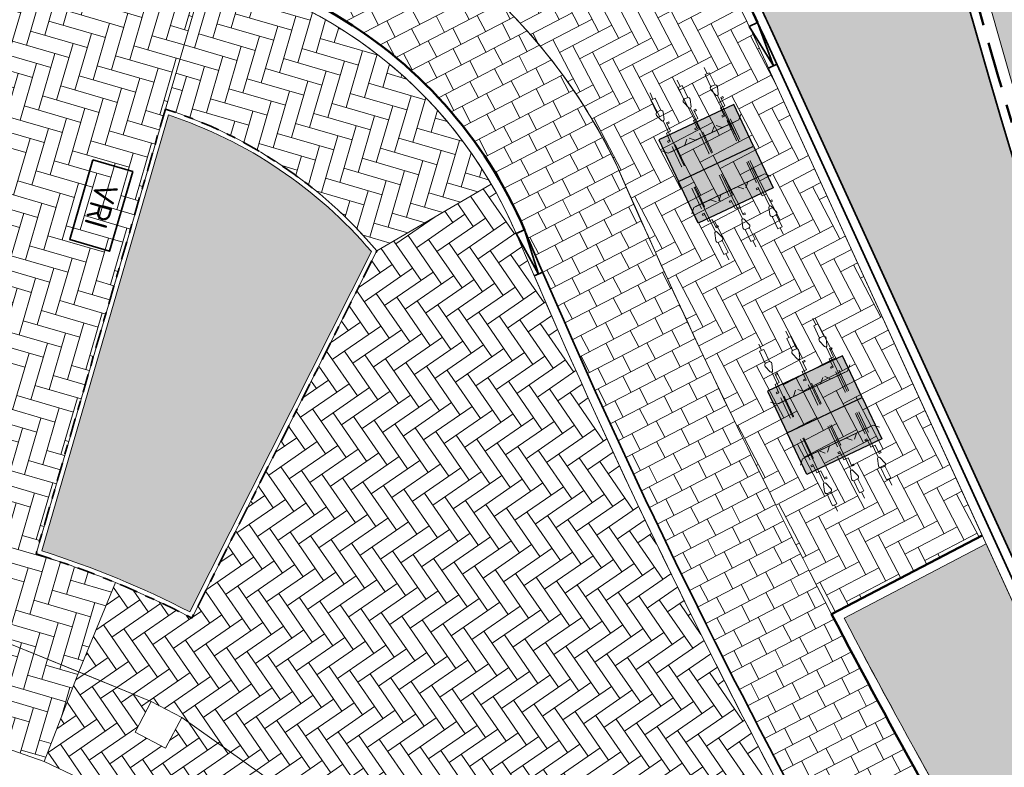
# Model space of a CAD drawing. Header units: metres. Extents: x 196674 to 197628, y 355499 to 356232.
# Tile 89 of 209: x 197162 to 197183, y 355681 to 355697. Entities that reach past the tile are written whole.
import ezdxf

# ---------------------------------------------------------------- set-up
doc = ezdxf.new("R2010")
doc.units = ezdxf.units.M
doc.linetypes.add('VH-OPSLUITBAND-SO', pattern=[10, 4, -2, 2, -2])
doc.linetypes.add('VH-TROTTOIRBAND-SO', pattern=[15, 5, -2, 2, -2, 2, -2])
doc.layers.get('0').update_dxf_attribs({"lineweight": 25})
for name, color, linetype, lineweight, true_color in [('N-WE-GR-BEPLANTING_BEPLANTINGSPLAN_DERDEN-V', 7, 'Continuous', 5, 0xd3e799), ('N-WE-GR-BEPLANTING_BEPLANTINGSPLAN_KRAGTEN-V', 7, 'Continuous', 5, 0xa3c04c), ('N-WE-VH-GESLOTENVERHARDING_ASFALT_RIJBAAN-V', 7, 'Continuous', 5, 0xd6d6d6), ('N-WE-VH-GOOT-TEGEL_200x200-G', 7, 'Continuous', 35, 0x00a5a5), ('N-WE-VH-KANTOPSLUITING_GELEIDEBAND_50 200-G', 1, 'Continuous', 35, 0xff0000), ('N-WE-VH-KANTOPSLUITING_OPSLUITBAND_100X200-G', 150, 'VH-OPSLUITBAND-SO', 35, 0x007fff), ('N-WE-VH-KANTOPSLUITING_OPSLUITBAND_200X250-G', 7, 'Continuous', 50, 0x0029a5), ('N-WE-VH-KANTOPSLUITING_TROTTOIRBAND_180X200-G', 6, 'Continuous', 35, 0xff00ff), ('N-WE-VH-KANTOPSLUITING_TROTTOIRBAND_230X250-G', 190, 'VH-TROTTOIRBAND-SO', 50, 0x7f00ff), ('N-WE-VH-KANTOPSLUITING_VERLAGINGSBAND_GELEIDEBAND_50 200-G', 1, 'Continuous', 35, 0xff0000), ('N-WE-VH-KANTOPSLUITING_VERLAGINGSBAND_TROTTOIRBAND_180 200-G', 6, 'Continuous', 35, 0xff00ff), ('N-WE-VH-OPENVERHARDING_STRAATBAKSTEEN_ROOD_ELLEBOOG_LINGE-A', 7, 'Continuous', 5, 0xdaaea0), ('N-WE-VH-OPENVERHARDING_TEGEL_200x300_FIETSPAD_ROOD-A', 7, 'Continuous', 5, 0xe04d68)]:
    doc.layers.add(name, color=color, linetype=linetype, lineweight=lineweight, true_color=true_color)
for name, color, linetype, lineweight in [('N-WE-IE-MEUBILAIR_WEGMEUBILAIR_FIETSENREK-S', 7, 'Continuous', 9), ('N-WE-IE-MEUBILAIR_WEGMEUBILAIR_FIETSENREK-S-200', 7, 'Continuous', 25), ('N-WE-IW-VRI-S', 160, 'Continuous', 35), ('N-WE-VH-KANTOPSLUITING_ACHTERKANTBAND-G', 50, 'Continuous', 18), ('N-WE-VH-MATERIAALGRENS-G', 7, 'Continuous', 13)]:
    doc.layers.add(name, color=color, linetype=linetype, lineweight=lineweight)
doc.layers.add('N-WE-VH-HULPLIJN-G', color=40, linetype='Continuous', lineweight=5, plot=False)
doc.styles.add('NLCS-ISO-ANNOTATIEF-T25', font='NLCS-ISO.ttf', dxfattribs={"height": 2.5})
pattern_1 = [(304.600495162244, (0, 0), (0.4451143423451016, -0.08168979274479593), [1.28, -0.64]), (214.6004951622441, (0.7902062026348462, 0.5451368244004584), (0.4451143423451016, -0.08168979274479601), [1.28, -0.64])]
pattern_2 = [(343.7788765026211, (0, 0), (0.3966514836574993, 0.217870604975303), [1.28, -0.64]), (253.7788765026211, (0.2681713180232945, 0.9217831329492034), (0.3966514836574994, 0.2178706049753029), [1.28, -0.64])]

# ---------------------------------------------------------------- blocks, each defined once
blk = doc.blocks.new('Verloopband')
at = {"flags": 128}
blk.add_lwpolyline([(-0.2763672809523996, 0.9662406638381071), (0, 0), (-0.4622285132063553, 0.8923814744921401)], close=True, dxfattribs=at)
blk = doc.blocks.new('Fietsenrek nieuw')
at = {"true_color": 0xadadad}
h = blk.add_hatch(color=253, dxfattribs=at)
h.dxf.hatch_style = 1
h.paths.add_polyline_path([(0, 1), (1.799999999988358, 1), (1.799999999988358, 0), (0, 0)])
at = {"flags": 128}
blk.add_lwpolyline([(0, 1), (1.799999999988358, 1), (1.799999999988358, 0), (0, 0)], close=True, dxfattribs=at)
at = {"const_width": 0.02, "flags": 128}
for points in [[(0.2000000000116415, 0.2500000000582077), (0.2000000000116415, 0.7500000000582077)], [(0.2799999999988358, 0.2500000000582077), (0.2799999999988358, 0.7500000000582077)], [(0.8599999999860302, 0.2500000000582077), (0.8599999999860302, 0.7500000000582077)], [(0.9400000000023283, 0.2500000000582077), (0.9400000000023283, 0.7500000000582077)], [(1.519999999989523, 0.2500000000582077), (1.519999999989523, 0.7500000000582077)], [(1.599999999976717, 0.2500000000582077), (1.599999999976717, 0.7500000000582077)], [(0.1000000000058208, 0.3500000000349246), (1.700000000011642, 0.3500000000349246)]]:
    blk.add_lwpolyline(points, dxfattribs=at)
blk = doc.blocks.new('*U102')
at = {"flags": 128}
for points in [[(0, 1.698431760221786), (0, 1.85)], [(0.65, 1.698431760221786), (0.65, 1.85)], [(1.3, 1.698431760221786), (1.3, 1.85)], [(-0.1000000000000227, 0.7065798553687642), (-0.05000000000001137, 0.7065798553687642), (-0.05000000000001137, 0.9065798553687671), (0.05000000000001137, 0.9065798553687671), (0.05000000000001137, 1.10657985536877), (0.1000000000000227, 1.10657985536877)], [(0, 0.09999999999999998), (0, 1.175543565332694)], [(0.1000000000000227, 1.10657985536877), (0.1000000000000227, 1.076579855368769), (0.05000000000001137, 1.076579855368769)], [(0.5499999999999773, 0.7065798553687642), (0.5999999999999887, 0.7065798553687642), (0.5999999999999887, 0.9065798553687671), (0.7000000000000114, 0.9065798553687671), (0.7000000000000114, 1.10657985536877), (0.7500000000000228, 1.10657985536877)], [(0.65, 0.09999999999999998), (0.65, 1.175543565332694)], [(0.7500000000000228, 1.10657985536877), (0.7500000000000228, 1.076579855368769), (0.7000000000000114, 1.076579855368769)], [(1.199999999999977, 0.7065798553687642), (1.249999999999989, 0.7065798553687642), (1.249999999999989, 0.9065798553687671), (1.350000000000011, 0.9065798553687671), (1.350000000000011, 1.10657985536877), (1.400000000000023, 1.10657985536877)], [(1.3, 0.09999999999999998), (1.3, 1.175543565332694)], [(1.400000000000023, 1.10657985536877), (1.400000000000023, 1.076579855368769), (1.350000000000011, 1.076579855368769)], [(-0.1000000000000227, 0.7065798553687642), (-0.1000000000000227, 0.7365798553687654), (-0.05000000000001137, 0.7365798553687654)], [(0.5499999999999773, 0.7065798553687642), (0.5499999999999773, 0.7365798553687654), (0.5999999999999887, 0.7365798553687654)], [(1.199999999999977, 0.7065798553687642), (1.199999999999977, 0.7365798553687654), (1.249999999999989, 0.7365798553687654)], [(-0.1999999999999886, 0.5000000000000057), (-0.3000000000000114, 0.6)], [(-0.1999999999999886, 0.5000000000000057), (0.1999999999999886, 0.5000000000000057)], [(0.1999999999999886, 0.5000000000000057), (0.3000000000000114, 0.6)], [(0.4500000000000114, 0.5000000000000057), (0.3499999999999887, 0.6)], [(0.4500000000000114, 0.5000000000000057), (0.8499999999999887, 0.5000000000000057)], [(0.8499999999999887, 0.5000000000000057), (0.9500000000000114, 0.6)], [(1.100000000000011, 0.5000000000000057), (0.9999999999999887, 0.6)], [(1.100000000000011, 0.5000000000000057), (1.499999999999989, 0.5000000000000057)], [(1.499999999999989, 0.5000000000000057), (1.600000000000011, 0.6)]]:
    blk.add_lwpolyline(points, dxfattribs=at)
for points in [[(0.05000000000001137, 1.406770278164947), (0.05000000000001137, 1.698431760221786), (-0.05000000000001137, 1.698431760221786), (-0.05000000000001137, 1.406770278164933)], [(0.7000000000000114, 1.406770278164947), (0.7000000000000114, 1.698431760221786), (0.5999999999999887, 1.698431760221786), (0.5999999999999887, 1.406770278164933)], [(1.350000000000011, 1.406770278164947), (1.350000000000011, 1.698431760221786), (1.249999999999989, 1.698431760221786), (1.249999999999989, 1.406770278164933)]]:
    blk.add_lwpolyline(points)
for points in [[(-0.07806287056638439, 1.344863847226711), (-0.02846049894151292, 1.196056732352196, 0.7207592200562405), (0.02846049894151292, 1.196056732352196), (0.07806287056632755, 1.344863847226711, 0.5119182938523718), (0.03062870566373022, 1.410675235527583), (-0.03062870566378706, 1.410675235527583, 0.5119182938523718)], [(0.5719371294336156, 1.344863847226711), (0.6215395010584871, 1.196056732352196, 0.7207592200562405), (0.678460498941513, 1.196056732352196), (0.7280628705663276, 1.344863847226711, 0.5119182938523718), (0.6806287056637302, 1.410675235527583), (0.619371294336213, 1.410675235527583, 0.5119182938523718)], [(1.221937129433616, 1.344863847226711), (1.271539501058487, 1.196056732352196, 0.7207592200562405), (1.328460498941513, 1.196056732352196), (1.378062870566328, 1.344863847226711, 0.5119182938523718), (1.33062870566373, 1.410675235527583), (1.269371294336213, 1.410675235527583, 0.5119182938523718)]]:
    blk.add_lwpolyline(points, format="xyb", close=True, dxfattribs=at)
blk = doc.blocks.new('VRI-kast')
at = {"flags": 128}
blk.add_lwpolyline([(0, 0), (0, 0.9), (1.8, 0.9), (1.8, 1.110223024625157e-16)], close=True, dxfattribs=at)
at = {"insert": (0.9000000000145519, 0.4500000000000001), "char_height": 0.5, "width": 1.100000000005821, "attachment_point": 5, "style": 'NLCS-ISO-ANNOTATIEF-T25'}
blk.add_mtext('\\pxqc;VRI', dxfattribs=at)

msp = doc.modelspace()

# ---------------------------------------------------------------- hatches: boundary and pattern name
at = {"layer": 'N-WE-GR-BEPLANTING_BEPLANTINGSPLAN_DERDEN-V'}
h = msp.add_hatch(color=256, dxfattribs=at)
h.dxf.hatch_style = 1
edge = h.paths.add_edge_path()
edge.add_line((197164.7837416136, 355695.1407281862), (197162.0319318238, 355685.6819543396))
edge.add_arc((197155.5492309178, 355665.3843148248), 21.30773523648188, 62.922001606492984, 72.28745334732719, ccw=False)
edge.add_line((197165.2485765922, 355684.3564595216), (197169.1882194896, 355692.1749535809))
edge.add_arc((197161.6590347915, 355685.746782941), 9.89999999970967, 40.48961149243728, 71.60133356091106)
at = {"layer": 'N-WE-GR-BEPLANTING_BEPLANTINGSPLAN_KRAGTEN-V'}
h = msp.add_hatch(color=256, dxfattribs=at)
h.dxf.hatch_style = 1
edge = h.paths.add_edge_path()
edge.add_arc((197184.5223729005, 355698.8118697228), 0.2499999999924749, 17.52599308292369, 107.471987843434)
edge.add_line((197184.4473130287, 355699.0503356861), (197182.5940789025, 355698.4670091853))
edge.add_arc((197182.6691387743, 355698.228543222), 0.2500000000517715, 107.4719878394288, 195.9781583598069)
edge.add_line((197182.428797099, 355698.1597254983), (197183.0349455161, 355696.0427893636))
edge.add_arc((197278.9312739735, 355723.5010611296), 99.74999999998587, 195.978158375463, 224.3748619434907)
edge.add_line((197207.6320106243, 355653.7409181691), (197208.8819971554, 355654.9639215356))
edge.add_arc((197307.2481746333, 355737.5683865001), 128.4500000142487, 197.525993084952, 220.0223613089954, ccw=False)
edge = h.paths.add_edge_path()
edge.add_line((197220.0100063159, 355647.2930438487), (197208.8819971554, 355654.9639215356))
edge.add_line((197208.8819971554, 355654.9639215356), (197207.6320106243, 355653.7409181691))
edge.add_arc((197278.9312739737, 355723.5010611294), 99.75000000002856, 224.3748619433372, 229.8253847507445)
edge.add_line((197214.5806311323, 355647.2838894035), (197217.7628413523, 355644.5971290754))
edge.add_line((197217.7628413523, 355644.5971290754), (197218.0531450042, 355644.9409659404))
edge.add_line((197218.0531450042, 355644.9409659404), (197252.0730506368, 355616.2246870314))
edge.add_line((197252.0730506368, 355616.2246870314), (197253.4384263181, 355617.8422347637))
edge.add_line((197253.4384263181, 355617.8422347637), (197254.0667806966, 355618.5866402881))
edge.add_line((197254.0667806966, 355618.5866402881), (197227.6995309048, 355640.843295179))
edge.add_line((197227.6995309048, 355640.843295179), (197225.212884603, 355642.907347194))
edge.add_line((197225.212884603, 355642.907347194), (197220.0100063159, 355647.2930438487))
h = msp.add_hatch(color=256, dxfattribs=at)
h.dxf.hatch_style = 1
edge = h.paths.add_edge_path()
edge.add_line((197182.5302469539, 355685.8322583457), (197179.4476549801, 355684.221056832))
edge.add_arc((197312.1141761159, 355753.78853607), 149.7999999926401, 207.6715531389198, 214.1568438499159)
edge.add_line((197188.1541203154, 355669.681791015), (197189.7292303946, 355671.0576972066))
edge.add_arc((197272.3075396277, 355718.4271266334), 95.20000000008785, 204.5805093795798, 209.8398933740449, ccw=False)
edge.add_line((197185.7347859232, 355678.826642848), (197182.5302469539, 355685.8322583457))
at = {"layer": 'N-WE-VH-GESLOTENVERHARDING_ASFALT_RIJBAAN-V'}
h = msp.add_hatch(color=256, dxfattribs=at)
h.dxf.hatch_style = 1
edge = h.paths.add_edge_path()
edge.add_line((197182.6023305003, 355695.9189174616), (197181.9961820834, 355698.0358535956))
edge.add_line((197181.9961820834, 355698.0358535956), (197181.0650947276, 355701.2876190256))
edge.add_line((197181.0650947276, 355701.2876190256), (197176.5341054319, 355699.8616470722))
edge.add_arc((197278.3743719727, 355375.0130080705), 340.4380680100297, 107.4062430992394, 107.4615014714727)
edge.add_arc((197164.04504027, 355690.6644024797), 15.19999999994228, 25.6065690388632, 36.770423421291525, ccw=False)
edge.add_arc((197164.0450402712, 355690.6644024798), 15.19999999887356, 24.58050938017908, 25.606569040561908, ccw=False)
edge.add_line((197177.8675807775, 355696.9871687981), (197186.0985369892, 355678.9930314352))
edge.add_arc((197272.3075396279, 355718.4271266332), 94.80000000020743, 204.5805093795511, 209.8398933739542)
edge.add_arc((197272.3075396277, 355718.427126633), 94.79999999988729, 209.8398933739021, 229.8253847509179)
edge.add_line((197211.1502369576, 355645.9921604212), (197215.6984598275, 355642.1520669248))
edge.add_line((197215.6984598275, 355642.1520669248), (197217.4725377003, 355644.2532922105))
edge.add_line((197217.4725377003, 355644.2532922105), (197214.2903274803, 355646.9400525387))
edge.add_arc((197278.9312739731, 355723.5010611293), 100.1999999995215, 195.9781583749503, 229.8253847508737, ccw=False)
at = {"layer": 'N-WE-VH-OPENVERHARDING_STRAATBAKSTEEN_ROOD_ELLEBOOG_LINGE-A', "true_color": 0xb05e45}
h = msp.add_hatch(dxfattribs=at)
h.set_pattern_fill('AVH-ROO_BSS_LINGEFRMT_ELLEBOOG', color=25, scale=4, angle=297.5950567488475, pattern_type=2)
h.set_pattern_definition([(297.5950567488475, (0, 0), (0.431828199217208, -0.1353676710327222), [1.28, -0.64]), (207.5950567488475, (0.8507938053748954, 0.4446907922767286), (0.4318281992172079, -0.1353676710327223), [1.28, -0.64])])
edge = h.paths.add_edge_path()
edge.add_arc((197164.0450402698, 355690.6644024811), 14.79999999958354, 24.58050937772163, 25.60656903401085)
edge.add_arc((197164.0451986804, 355690.6644886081), 14.799819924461, 25.60653339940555, 37.35215451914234)
edge.add_arc((197167.5281055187, 355728.4780057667), 30.00006715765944, 276.1175887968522, 286.02513410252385, ccw=False)
edge.add_arc((197163.3238794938, 355688.6989392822), 12.4007568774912, 25.59230151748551, 53.35582924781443, ccw=False)
edge.add_arc((197321.1315102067, 355758.2856562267), 160.0748227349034, 203.656347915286, 207.5265265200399)
edge.add_line((197179.177644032, 355684.3055997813), (197182.4469373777, 355686.0143859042))
edge.add_line((197182.4469373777, 355686.0143859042), (197177.5038297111, 355696.8207802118))
h = msp.add_hatch(dxfattribs=at)
h.set_pattern_fill('AVH-ROO_BSS_LINGEFRMT_ELLEBOOG', color=25, scale=4, angle=343.7788765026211, pattern_type=2)
h.set_pattern_definition(pattern_2)
edge = h.paths.add_edge_path()
edge.add_line((197164.7165886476, 355695.2678839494), (197165.5801805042, 355698.2363013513))
edge.add_arc((197163.3244813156, 355688.6994349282), 9.800000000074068, 76.69272004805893, 83.96759463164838)
edge.add_arc((197167.5281184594, 355728.4779396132), 30.20000000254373, 258.5353396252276, 263.96759463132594, ccw=False)
edge.add_arc((197141.6888652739, 355601.0717662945), 99.80000001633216, 78.53533962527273, 79.23748267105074)
edge.add_arc((197141.6888652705, 355601.0717662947), 99.80000001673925, 79.23748266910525, 80.82088474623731)
edge.add_line((197157.6090968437, 355699.5937751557), (197157.4805680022, 355695.9182188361))
edge.add_line((197157.4805680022, 355695.9182188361), (197157.1894276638, 355687.5924399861))
edge.add_line((197157.1894276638, 355687.5924399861), (197151.0084265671, 355687.8085805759))
edge.add_line((197151.0084265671, 355687.8085805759), (197150.8640886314, 355684.7472354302))
edge.add_line((197150.8640886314, 355684.7472354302), (197157.0796872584, 355684.454179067))
edge.add_line((197157.0796872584, 355684.454179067), (197157.338, 355684.442))
edge.add_line((197157.338, 355684.442), (197160.623, 355683.882))
edge.add_line((197160.623, 355683.882), (197161.341, 355683.665))
edge.add_line((197161.341, 355683.665), (197162.8376451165, 355683.0528692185))
edge.add_line((197162.8376451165, 355683.0528692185), (197163.6307151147, 355684.9919063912))
edge.add_arc((197155.549230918, 355665.3843148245), 21.20773523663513, 67.60045424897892, 72.55066058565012)
edge.add_line((197161.9086335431, 355685.6161222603), (197164.7165886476, 355695.2678839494))
h = msp.add_hatch(dxfattribs=at)
h.set_pattern_fill('AVH-ROO_BSS_LINGEFRMT_ELLEBOOG', color=25, scale=4, angle=163.7788765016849, pattern_type=2)
h.set_pattern_definition([(163.7788765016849, (0, 0), (-0.3966514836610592, -0.217870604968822), [1.28, -0.64]), (73.77887650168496, (-0.2681713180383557, -0.9217831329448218), (-0.3966514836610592, -0.217870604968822), [1.28, -0.64])])
edge = h.paths.add_edge_path()
edge.add_line((197165.5801805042, 355698.2363013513), (197164.7165886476, 355695.2678839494))
edge.add_arc((197161.6590347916, 355685.7467829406), 10.00000000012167, 40.10816866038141, 72.1963845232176, ccw=False)
edge.add_line((197169.307330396, 355692.1891097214), (197171.7897119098, 355693.6370326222))
edge.add_arc((197163.3244813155, 355688.6994349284), 9.800000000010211, 30.25414701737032, 76.6927200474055)
h = msp.add_hatch(dxfattribs=at)
h.set_pattern_fill('AVH-ROO_BSS_LINGEFRMT_ELLEBOOG', color=25, scale=4, angle=304.600495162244, pattern_type=2)
h.set_pattern_definition(pattern_1)
edge = h.paths.add_edge_path()
edge.add_line((197172.6569892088, 355691.8032974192), (197172.3293010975, 355692.5663743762))
edge.add_arc((197163.3244813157, 355688.6994349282), 9.79999999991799, 23.24013511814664, 30.25414701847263)
edge.add_line((197171.7897119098, 355693.6370326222), (197169.307330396, 355692.1891097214))
edge.add_line((197169.307330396, 355692.1891097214), (197165.2925098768, 355684.2214204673))
edge.add_arc((197155.5492309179, 355665.3843148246), 21.20773523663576, 62.65024791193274, 67.60045424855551)
edge.add_line((197163.6307151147, 355684.9919063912), (197162.8376451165, 355683.0528692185))
edge.add_line((197162.8376451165, 355683.0528692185), (197164.407, 355682.411))
edge.add_line((197164.407, 355682.411), (197165.072, 355682.065))
edge.add_line((197165.072, 355682.065), (197167.783, 355680.139))
edge.add_line((197167.783, 355680.139), (197168.347, 355679.644))
edge.add_line((197168.347, 355679.644), (197170.549, 355677.178))
edge.add_line((197170.549, 355677.178), (197171.005, 355676.582))
edge.add_line((197171.005, 355676.582), (197172.6585829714, 355677.6990934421))
edge.add_line((197172.6585829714, 355677.6990934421), (197174.7138672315, 355679.1169652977))
edge.add_line((197174.7138672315, 355679.1169652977), (197174.7140443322, 355679.116642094))
edge.add_line((197174.7140443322, 355679.116642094), (197177.9153770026, 355680.8109220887))
edge.add_arc((197310.669635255, 355751.0700632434), 150.1999999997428, 203.2401351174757, 207.889677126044, ccw=False)
h = msp.add_hatch(dxfattribs=at)
h.set_pattern_fill('AVH-ROO_BSS_LINGEFRMT_ELLEBOOG', color=25, scale=4, angle=343.7788765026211, pattern_type=2)
h.set_pattern_definition(pattern_2)
h.paths.add_polyline_path([(197162.8376451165, 355683.0528692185), (197161.341, 355683.665), (197161.124, 355682.947), (197160.406, 355683.164), (197160.623, 355683.882), (197157.338, 355684.442), (197157.303, 355683.68), (197157.053, 355683.691), (197156.988, 355682.308), (197157.095, 355682.3), (197158.756, 355682.087), (197160.387, 355681.705), (197162.088, 355681.111)])
h = msp.add_hatch(dxfattribs=at)
h.set_pattern_fill('AVH-ROO_BSS_LINGEFRMT_ELLEBOOG', color=25, scale=4, angle=304.600495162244, pattern_type=2)
h.set_pattern_definition(pattern_1)
h.paths.add_polyline_path([(197167.783, 355680.139), (197165.072, 355682.065), (197164.721, 355681.398), (197164.058, 355681.747), (197164.407, 355682.411), (197162.8376451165, 355683.0528692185), (197162.088, 355681.111), (197163.712, 355680.332), (197165.193, 355679.412), (197166.568, 355678.34), (197166.681, 355678.241), (197165.59, 355676.988), (197164.828, 355676.112), (197166.77, 355673.988), (197167.804, 355674.738), (197167.926, 355674.827), (197168.1708200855, 355674.4177050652), (197170.409, 355676.127), (197169.953, 355676.722), (197170.549, 355677.178), (197168.347, 355679.644), (197167.852, 355679.081), (197167.288, 355679.575)])
at = {"layer": 'N-WE-VH-OPENVERHARDING_TEGEL_200x300_FIETSPAD_ROOD-A'}
h = msp.add_hatch(dxfattribs=at)
h.set_pattern_fill('AVH-TEGEL_200X300_HALFST', color=256, scale=2, angle=27.40521948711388, pattern_type=2)
h.set_pattern_definition([(27.40521948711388, (0, 0), (-0.1841122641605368, 0.3551093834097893), []), (117.4052194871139, (0, 0), (-0.5326640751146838, -0.2761683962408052), [0.4, -0.4]), (117.4052194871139, (0.3551093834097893, 0.1841122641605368), (-0.5326640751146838, -0.2761683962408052), [-0.4, 0.4])])
edge = h.paths.add_edge_path()
edge.add_arc((197163.3244813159, 355688.6994349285), 12.3999999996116, 25.59143721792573, 41.84792275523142)
edge.add_arc((197163.3244813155, 355688.6994349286), 12.39999999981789, 41.84792275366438, 53.35669354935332)
edge.add_arc((197167.528118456, 355728.477939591), 29.99999998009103, 263.96759463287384, 276.1175776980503, ccw=False)
edge.add_arc((197163.3244813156, 355688.6994349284), 9.999999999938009, 23.240135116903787, 83.9675946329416, ccw=False)
edge.add_line((197172.5130729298, 355692.6452915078), (197172.8407610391, 355691.8822145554))
edge.add_arc((197310.6696352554, 355751.0700632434), 150.0000000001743, 203.2401351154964, 213.7438524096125)
edge.add_line((197185.9402525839, 355667.7479107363), (197188.002371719, 355669.5492340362))
edge.add_arc((197312.114176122, 355753.7885360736), 149.999999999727, 207.595056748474, 214.1661985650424, ccw=False)
edge.add_arc((197321.1315102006, 355758.2856562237), 160.0748227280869, 203.6563479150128, 207.5265265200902, ccw=False)

# ---------------------------------------------------------------- linework, layer by layer
at = {"layer": 'N-WE-VH-GOOT-TEGEL_200x200-G', "ltscale": 0.2, "flags": 128}
for points in [[(197220.7992550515, 355637.8454330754), (197211.1502369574, 355645.9921604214, -0.08742487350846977), (197190.0761980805, 355671.2567284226, -0.02295242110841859), (197186.0985369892, 355678.9930314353), (197177.8675807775, 355696.9871687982, 0.004477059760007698), (197177.7521415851, 355697.2336774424, 0.1016245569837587), (197174.0536231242, 355702.1041694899, 0.1536258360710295), (197165.6990682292, 355705.7741407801, 0.01542749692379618), (197164.7641640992, 355705.8473817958), (197160.4816209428, 355706.0502193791), (197103.1210481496, 355708.7670349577), (197091.4020828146, 355711.8707758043, 0.07680564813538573)], [(197217.4725377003, 355644.2532922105), (197214.2903274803, 355646.9400525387, -0.1487695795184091), (197182.6023305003, 355695.9189174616), (197181.9961820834, 355698.0358535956), (197181.0635680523, 355701.2929508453), (197180.261521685, 355704.0940485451), (197179.3686759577, 355707.2122574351, -0.8632510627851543), (197181.5313541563, 355708.1920761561, -0.03984465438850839), (197183.2009553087, 355705.0789309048, -0.03337000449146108), (197184.2045303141, 355702.2942940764, 4.472644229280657e-05), (197184.2108430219, 355702.2722814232, 0.006628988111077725), (197185.1898792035, 355699.0226666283, 0.09835553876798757), (197209.1875273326, 355655.2998660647), (197220.2833601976, 355647.6511684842), (197225.5016091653, 355643.2525153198), (197227.9877388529, 355641.1888921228)]]:
    msp.add_lwpolyline(points, format="xyb", dxfattribs=at)
at = {"layer": 'N-WE-VH-HULPLIJN-G', "flags": 128}
for points in [[(197182.6023305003, 355695.9189174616), (197181.9961820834, 355698.0358535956), (197181.0650947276, 355701.2876190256), (197176.5341054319, 355699.8616470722, 0.0002411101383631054), (197176.2208556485, 355699.7632771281, -0.04875006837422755), (197177.7521415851, 355697.2336774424, -0.004477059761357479), (197177.8675807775, 355696.9871687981), (197186.0985369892, 355678.9930314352, 0.02295242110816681), (197190.0761980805, 355671.2567284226, 0.08742487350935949), (197211.1502369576, 355645.9921604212), (197215.6984598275, 355642.1520669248), (197217.4725377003, 355644.2532922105), (197214.2903274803, 355646.9400525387, -0.1487695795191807)], [(197164.7165886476, 355695.2678839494), (197165.5801805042, 355698.2363013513, 0.03175329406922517), (197164.3543724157, 355698.4451685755, -0.02370712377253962), (197161.5254611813, 355698.8805055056, 0.00306368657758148), (197160.325384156, 355699.1162468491, 0.006909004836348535), (197157.6090968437, 355699.5937751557), (197157.4805680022, 355695.9182188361), (197157.1894276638, 355687.5924399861), (197151.0084265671, 355687.8085805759), (197150.8640886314, 355684.7472354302), (197157.0796872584, 355684.454179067), (197157.338, 355684.442), (197160.623, 355683.882), (197161.341, 355683.665), (197162.8376451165, 355683.0528692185), (197163.6307151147, 355684.9919063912, 0.02160270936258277), (197161.9086335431, 355685.6161222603)], [(197177.5038297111, 355696.8207802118, 0.004477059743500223), (197177.3914283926, 355697.0608017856, 0.05129485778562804), (197175.8098943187, 355699.6437205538, -0.04325677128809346), (197170.7251919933, 355698.6487807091, -0.1217373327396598), (197174.5080052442, 355694.0556269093, 0.01688844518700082), (197179.177644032, 355684.3055997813), (197182.4469373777, 355686.0143859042)], [(197184.7607680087, 355698.8871543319, 0.4139375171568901), (197184.4473130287, 355699.0503356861), (197182.5940789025, 355698.4670091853, 0.4065976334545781), (197182.428797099, 355698.1597254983), (197183.0349455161, 355696.0427893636, 0.1245419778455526), (197207.6320106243, 355653.7409181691), (197208.8819971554, 355654.9639215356, -0.09847540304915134)], [(197174.508005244, 355694.0556269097, 0.07105150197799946), (197172.5614675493, 355696.9721663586, 0.05025873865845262), (197170.7251919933, 355698.6487807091, -0.05306402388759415), (197164.3753906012, 355698.6440610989, -0.271354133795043), (197172.5130729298, 355692.6452915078), (197172.8407610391, 355691.8822145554, 0.04586322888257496), (197185.9402525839, 355667.7479107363), (197188.002371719, 355669.5492340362, -0.02867987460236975), (197179.177644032, 355684.3055997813, -0.01688844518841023)], [(197165.5801805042, 355698.2363013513), (197164.7165886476, 355695.2678839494, -0.1409333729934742), (197169.307330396, 355692.1891097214), (197171.7897119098, 355693.6370326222, 0.2054459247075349)], [(197172.6569892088, 355691.8032974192), (197172.3293010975, 355692.5663743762, 0.03061395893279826), (197171.7897119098, 355693.6370326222), (197169.307330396, 355692.1891097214), (197165.2925098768, 355684.2214204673, 0.0216027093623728), (197163.6307151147, 355684.9919063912), (197162.8376451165, 355683.0528692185), (197164.407, 355682.411), (197165.072, 355682.065), (197167.783, 355680.139), (197168.347, 355679.644), (197170.549, 355677.178), (197171.005, 355676.582), (197172.6585829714, 355677.6990934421), (197174.7138672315, 355679.1169652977), (197174.7140443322, 355679.116642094), (197177.9153770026, 355680.8109220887, -0.0202902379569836)], [(197182.5302469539, 355685.8322583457), (197179.4476549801, 355684.221056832, 0.02830497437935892), (197188.1541203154, 355669.681791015), (197189.7292303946, 355671.0576972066, -0.02295242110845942), (197185.7347859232, 355678.826642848)]]:
    msp.add_lwpolyline(points, format="xyb", close=True, dxfattribs=at)
for points in [[(197164.7165886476, 355695.2678839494), (197165.5801805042, 355698.2363013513)], [(197169.307330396, 355692.1891097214), (197171.7897119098, 355693.6370326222)], [(197101.0803167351, 355686.8995718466), (197101.05, 355686.826), (197101.05, 355685.5969631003), (197125.854, 355684.311), (197127.377, 355690.245), (197148.027, 355684.881), (197157.338, 355684.442), (197160.623, 355683.882), (197161.341, 355683.665), (197164.407, 355682.411), (197165.072, 355682.065), (197167.783, 355680.139), (197168.347, 355679.644), (197170.549, 355677.178), (197171.005, 355676.582), (197172.631, 355673.678), (197172.921, 355672.986), (197173.848, 355669.783), (197173.964, 355669.042), (197174.163, 355665.615), (197173.993, 355662.07), (197173.757, 355659.053), (197175.864, 355658.946), (197179.6997796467, 355662.2966895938)], [(197163.6307151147, 355684.9919063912), (197162.8376451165, 355683.0528692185)], [(197167.783, 355680.139), (197165.072, 355682.065), (197164.721, 355681.398), (197164.058, 355681.747), (197164.407, 355682.411), (197162.8376451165, 355683.0528692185), (197161.341, 355683.665)], [(197162.8376451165, 355683.0528692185), (197162.088, 355681.111)], [(197160.387, 355681.705), (197162.088, 355681.111), (197163.712, 355680.332)]]:
    msp.add_lwpolyline(points, dxfattribs=at)
for points in [[(197162.8376451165, 355683.0528692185), (197161.341, 355683.665), (197161.124, 355682.947), (197160.406, 355683.164), (197160.623, 355683.882), (197157.338, 355684.442), (197157.303, 355683.68), (197157.053, 355683.691), (197156.988, 355682.308), (197157.095, 355682.3), (197158.756, 355682.087), (197160.387, 355681.705), (197162.088, 355681.111)], [(197167.783, 355680.139), (197165.072, 355682.065), (197164.721, 355681.398), (197164.058, 355681.747), (197164.407, 355682.411), (197162.8376451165, 355683.0528692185), (197162.088, 355681.111), (197163.712, 355680.332), (197165.193, 355679.412), (197166.568, 355678.34), (197166.681, 355678.241), (197165.59, 355676.988), (197164.828, 355676.112), (197166.77, 355673.988), (197167.804, 355674.738), (197167.926, 355674.827), (197168.1708200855, 355674.4177050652), (197170.409, 355676.127), (197169.953, 355676.722), (197170.549, 355677.178), (197168.347, 355679.644), (197167.852, 355679.081), (197167.288, 355679.575)]]:
    msp.add_lwpolyline(points, close=True, dxfattribs=at)
at = {"layer": 'N-WE-VH-KANTOPSLUITING_ACHTERKANTBAND-G', "flags": 128}
for points in [[(197177.3914283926, 355697.0608017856, 0.1052012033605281), (197173.6315975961, 355701.9399476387, 0.09746003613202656)], [(197172.3292890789, 355692.5664023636, 0.2713532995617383), (197164.3543724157, 355698.4451685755, -0.0237071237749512), (197161.525461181, 355698.8805055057, 0.003063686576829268), (197160.325384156, 355699.1162468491, 0.003063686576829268)], [(197217.7628413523, 355644.5971290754), (197214.5806311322, 355647.2838894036, -0.1487695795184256), (197183.0349455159, 355696.0427893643), (197182.428797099, 355698.1597254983, -0.4065976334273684), (197182.5940789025, 355698.4670091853), (197184.4473130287, 355699.0503356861, -0.4139375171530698), (197184.7607680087, 355698.8871543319, 0.09847540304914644), (197208.8819971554, 355654.9639215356), (197220.0100063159, 355647.2930438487), (197225.212884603, 355642.907347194), (197227.7003264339, 355640.8426348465)], [(197189.7292303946, 355671.0576972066, -0.02295242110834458), (197185.7347859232, 355678.826642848), (197177.5038297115, 355696.8207802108, 0.004477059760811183), (197177.3914283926, 355697.0608017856)], [(197185.7739467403, 355667.6368145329, -0.04586322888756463), (197172.6569892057, 355691.8032974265), (197172.3293010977, 355692.5663743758, 7.770218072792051e-07), (197172.3292890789, 355692.5664023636, 7.770218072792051e-07)], [(197188.1678541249, 355669.6615531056, -0.02834582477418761), (197179.4476549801, 355684.221056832), (197182.5302469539, 355685.8322583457)]]:
    msp.add_lwpolyline(points, format="xyb", dxfattribs=at)
msp.add_lwpolyline([(197164.7837416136, 355695.1407281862), (197162.0319318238, 355685.6819543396, -0.04088725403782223), (197165.2485765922, 355684.3564595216), (197169.1882194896, 355692.1749535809, 0.1365905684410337)], format="xyb", close=True, dxfattribs=at)
at = {"layer": 'N-WE-VH-KANTOPSLUITING_GELEIDEBAND_50 200-G', "ltscale": 0.2, "flags": 128}
msp.add_lwpolyline([(197185.9402525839, 355667.7479107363, -0.04586322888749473), (197172.840761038, 355691.8822145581), (197172.51307293, 355692.6452915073)], format="xyb", dxfattribs=at)
at = {"layer": 'N-WE-VH-KANTOPSLUITING_OPSLUITBAND_100X200-G', "ltscale": 0.1, "flags": 128}
msp.add_lwpolyline([(197164.7165886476, 355695.2678839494), (197161.9086335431, 355685.6161222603, -0.04322559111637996), (197165.2925098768, 355684.2214204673), (197169.307330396, 355692.1891097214, 0.1409333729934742)], format="xyb", close=True, dxfattribs=at)
at = {"layer": 'N-WE-VH-KANTOPSLUITING_OPSLUITBAND_200X250-G', "ltscale": 0.1, "flags": 128}
for points in [[(197177.5717849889, 355697.147239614, 0.1121083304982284), (197173.4455113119, 355702.353335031)], [(197172.51307293, 355692.6452915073), (197172.51307293, 355692.6452915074, 0.1638260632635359), (197168.2554432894, 355697.3991828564, 0.1638260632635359)], [(197188.002371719, 355669.5492340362, -0.02867987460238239), (197179.177644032, 355684.3055997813), (197182.4469373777, 355686.0143859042)]]:
    msp.add_lwpolyline(points, format="xyb", dxfattribs=at)
at = {"layer": 'N-WE-VH-KANTOPSLUITING_TROTTOIRBAND_180X200-G', "ltscale": 0.2, "flags": 128}
msp.add_lwpolyline([(197189.9027142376, 355671.1572128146, -0.02295242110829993), (197185.9166614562, 355678.9098371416), (197177.6857052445, 355696.9039745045, 0.00447705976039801), (197177.5717849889, 355697.147239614)], format="xyb", dxfattribs=at)
at = {"layer": 'N-WE-VH-KANTOPSLUITING_TROTTOIRBAND_230X250-G', "ltscale": 0.2, "flags": 128}
msp.add_lwpolyline([(197217.6015615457, 355644.4061085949), (197214.4193513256, 355647.0928689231, -0.1487695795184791), (197182.7946038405, 355695.9739716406), (197182.1884554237, 355698.0909077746, -0.4065976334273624), (197182.5190190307, 355698.7054751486), (197184.3722531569, 355699.2888016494, -0.4139375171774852), (197184.999163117, 355698.962438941, 0.09840888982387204), (197209.0517250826, 355655.1505650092), (197220.1618695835, 355647.4920019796), (197225.3732871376, 355643.0991072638), (197227.86, 355641.035)], format="xyb", dxfattribs=at)
at = {"layer": 'N-WE-VH-KANTOPSLUITING_VERLAGINGSBAND_GELEIDEBAND_50 200-G', "flags": 128}
msp.add_lwpolyline([(197172.907658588, 355691.7264323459), (197172.7238867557, 355691.6475152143)], dxfattribs=at)
at = {"layer": 'N-WE-VH-KANTOPSLUITING_VERLAGINGSBAND_TROTTOIRBAND_180 200-G', "flags": 128}
msp.add_lwpolyline([(197177.9899924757, 355696.2387557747), (197177.8096358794, 355696.1523179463)], dxfattribs=at)
at = {"layer": 'N-WE-VH-MATERIAALGRENS-G', "flags": 128}
msp.add_lwpolyline([(197175.8098943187, 355699.6437205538, -0.04325677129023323), (197170.7251919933, 355698.6487807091, -0.1216629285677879), (197174.5062722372, 355694.0592438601, 0.01689194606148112), (197179.177644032, 355684.3055997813)], format="xyb", dxfattribs=at)

# ---------------------------------------------------------------- block references
at = {"layer": 'N-WE-IE-MEUBILAIR_WEGMEUBILAIR_FIETSENREK-S', "rotation": 25.08896193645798}
for p in [(197176.020931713, 355693.9454735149), (197178.3795068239, 355688.4933348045)]:
    msp.add_blockref('*U102', p, dxfattribs=at)
at = {"layer": 'N-WE-IE-MEUBILAIR_WEGMEUBILAIR_FIETSENREK-S', "xscale": -1, "rotation": 205.5027823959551}
for p in [(197176.1531320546, 355693.6657493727), (197178.5117071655, 355688.2136106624)]:
    msp.add_blockref('*U102', p, dxfattribs=at)
at = {"layer": 'N-WE-IE-MEUBILAIR_WEGMEUBILAIR_FIETSENREK-S-200', "xscale": -1, "rotation": 205.2958721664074}
for p in [(197175.4249885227, 355694.5987793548), (197177.7835636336, 355689.1466406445)]:
    msp.add_blockref('Fietsenrek nieuw', p, dxfattribs=at)
at = {"layer": 'N-WE-IE-MEUBILAIR_WEGMEUBILAIR_FIETSENREK-S-200'}
for p, rotation in [((197176.2795739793, 355692.7905526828), 25.29587216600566), ((197178.6381490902, 355687.3384139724), 25.29587216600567)]:
    msp.add_blockref('Fietsenrek nieuw', p, dxfattribs=dict(at, rotation=rotation))
at = {"layer": 'N-WE-IW-VRI-S', "rotation": 253.7788765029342}
msp.add_blockref('VRI-kast', (197163.145342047, 355694.1628119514), dxfattribs=at)
at = {"layer": 'N-WE-VH-KANTOPSLUITING_VERLAGINGSBAND_GELEIDEBAND_50 200-G', "ltscale": 0.2, "xscale": -0.9999999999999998, "rotation": 44.90373245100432}
msp.add_blockref('Verloopband', (197172.8156262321, 355691.6869274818), dxfattribs=at)
at = {"layer": 'N-WE-VH-KANTOPSLUITING_VERLAGINGSBAND_TROTTOIRBAND_180 200-G', "ltscale": 0.2, "xscale": -0.9999999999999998, "rotation": 47.27889233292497}
msp.add_blockref('Verloopband', (197177.9137953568, 355696.2022374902), dxfattribs=at)

doc.saveas('drawing.dxf')
